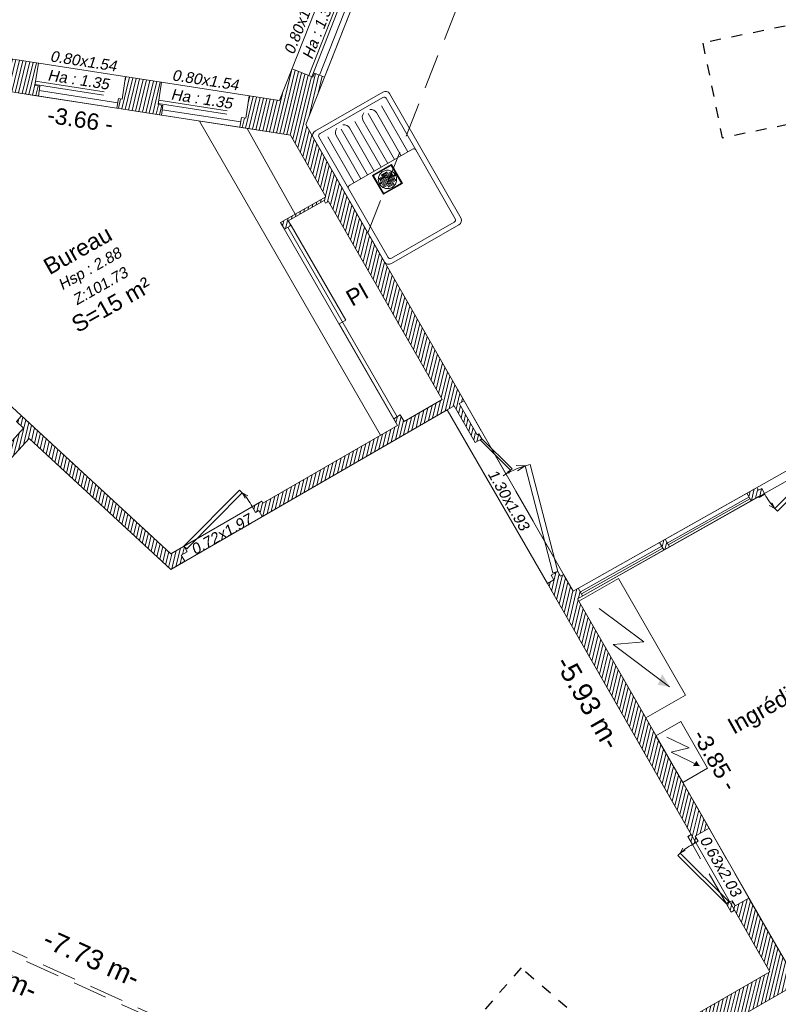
# Model space of a CAD drawing. Header units: metres. Extents: x 1525441.7 to 1525497.6, y 4222356 to 4222411.9.
# Tile 10 of 15: x 1525463.2 to 1525470.2, y 4222384 to 4222393. Entities that reach past the tile are written whole.
import ezdxf
from ezdxf.enums import TextEntityAlignment as Align

# ---------------------------------------------------------------- set-up
doc = ezdxf.new("R2010")
doc.units = ezdxf.units.M
doc.header["$LTSCALE"] = 0.1
doc.header["$PDMODE"] = 3
doc.header["$PDSIZE"] = 0.2
doc.linetypes.add('CACHE', pattern=[9.525, 6.35, -3.175])
doc.linetypes.add('CACHE2', pattern=[4.7625, 3.175, -1.5875])
doc.layers.get('0').update_dxf_attribs({"lineweight": 9})
doc.layers.get('Defpoints').update_dxf_attribs({"lineweight": 9})
doc.layers.add('0_Contours', color=3, linetype='Continuous', lineweight=9, plot=False)
for name, color, linetype, lineweight in [('0_Cotation', 142, 'CACHE2', 9), ('0_cotation surfaces', 152, 'Continuous', 9), ('_Hauteur allège', 153, 'Continuous', 9), ('_Mobilier', 251, 'Continuous', 9), ('Fenêtre', 39, 'Continuous', 9), ('Garde-corps', 37, 'CACHE', 9), ('Mur', 7, 'Continuous', 9), ('Mur-bas', 250, 'Continuous', 9), ('Mur-hachures', 254, 'Continuous', 9), ('Porte', 39, 'Continuous', 9), ('Poutre', 253, 'CACHE2', 9), ('Réseau_Elec_Symbole', 244, 'Continuous', 9), ('Réseau_EU_Symbole', 36, 'Continuous', 9), ('Texte-Altitude', 115, 'Continuous', 9), ('Texte-hauteur', 112, 'CACHE', 9), ('Texte-Pièce', 166, 'Continuous', 9)]:
    doc.layers.add(name, color=color, linetype=linetype, lineweight=lineweight)
doc.layers.add('Réseau_Ventillation_clim_Symbole', color=143, linetype='Continuous')
doc.styles.add('ARIAL', font='arial.ttf')
doc.styles.get("Standard").update_dxf_attribs({"font": 'arial.ttf'})
doc.dimstyles.new('Cotation', dxfattribs={"dimtxt": 0.18, "dimasz": 0.1, "dimexe": 0.18, "dimexo": 0.2, "dimgap": 0.09, "dimtad": 0, "dimzin": 0, "dimdsep": 46, "dimtxsty": 'ARIAL', "dimblk1": 'OBLIQUE', "dimblk2": 'OBLIQUE', "dimsah": 1, "dimcen": 0.09, "dimse1": 1, "dimse2": 1, "dimsd1": 1, "dimsd2": 1, "dimclrd": 252, "dimaunit": 2, "dimadec": 3, "dimazin": 0, "dimtfac": 1, "dimtix": 1, "dimtofl": 0, "dimtmove": 0, "dimatfit": 3, "dimldrblk": 'OBLIQUE', "dimfxl": 1, "dimtolj": 1, "dimtzin": 0, "dimarcsym": 0})
pattern_1 = [(76.5, (0, 0), (-0.03087274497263, 0.00741189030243), [])]

# ---------------------------------------------------------------- blocks, each defined once
blk = doc.blocks.new('*U25')
at = {"layer": 'Porte', "linetype": 'Continuous', "flags": 128}
for points in [[(-0.012, 0.044), (0.894, 0.292)], [(0.894, 0.292), (0.906, 0.248)], [(0.906, 0.248), (0, 0)], [(0.906, 0.248), (0.904, 0.172)], [(0.906, 0.248), (0.947, 0.183)], [(-0.012, 0.044), (0, 0)]]:
    blk.add_lwpolyline(points, dxfattribs=at)
at = {"layer": 'Porte', "linetype": 'Continuous'}
blk.add_arc((0.143, 0.065), 0.785, 358.4506, 13.4596, dxfattribs=at)
blk = doc.blocks.new('*U26')
at = {"layer": 'Porte', "linetype": 'Continuous', "flags": 128}
for points in [[(-0.012, 0.0439), (0.8939, 0.2917)], [(0.8939, 0.2917), (0.9059, 0.2477)], [(0.9059, 0.2477), (0, 0)], [(0.9059, 0.2477), (0.9036, 0.1716)], [(0.9059, 0.2477), (0.9466, 0.1834)], [(-0.012, 0.0439), (0, 0)]]:
    blk.add_lwpolyline(points, dxfattribs=at)
at = {"layer": 'Porte', "linetype": 'Continuous'}
blk.add_arc((0.1429, 0.0651), 0.7846, 358.45065, 13.45962, dxfattribs=at)
blk = doc.blocks.new('*U27')
at = {"layer": 'Porte', "linetype": 'Continuous', "flags": 128}
for points in [[(-0.012, 0.044), (0.894, 0.292)], [(0.906, 0.248), (0, 0)], [(0.894, 0.292), (0.906, 0.248)], [(0.906, 0.248), (0.904, 0.172)], [(0.906, 0.248), (0.947, 0.183)], [(-0.012, 0.044), (0, 0)]]:
    blk.add_lwpolyline(points, dxfattribs=at)
at = {"layer": 'Porte', "linetype": 'Continuous'}
blk.add_arc((0.143, 0.065), 0.785, 358.4506, 13.4596, dxfattribs=at)
blk = doc.blocks.new('*U28')
at = {"layer": 'Porte', "linetype": 'Continuous', "flags": 128}
for points in [[(-0.012, 0.044), (0.894, 0.292)], [(0.906, 0.248), (0, 0)], [(0.894, 0.292), (0.906, 0.248)], [(0.906, 0.248), (0.904, 0.172)], [(0.906, 0.248), (0.947, 0.183)], [(-0.012, 0.044), (0, 0)]]:
    blk.add_lwpolyline(points, dxfattribs=at)
at = {"layer": 'Porte', "linetype": 'Continuous'}
blk.add_arc((0.143, 0.065), 0.785, 358.4506, 13.4596, dxfattribs=at)
blk = doc.blocks.new('*U8')
at = {"layer": 'Porte', "linetype": 'Continuous', "flags": 128}
for points in [[(-0.012, 0.044), (0.894, 0.292)], [(0.906, 0.248), (0, 0)], [(0.894, 0.292), (0.906, 0.248)], [(0.906, 0.248), (0.904, 0.172)], [(0.906, 0.248), (0.947, 0.183)], [(-0.012, 0.044), (0, 0)]]:
    blk.add_lwpolyline(points, dxfattribs=at)
at = {"layer": 'Porte', "linetype": 'Continuous'}
blk.add_arc((0.143, 0.065), 0.785, 358.4506, 13.4596, dxfattribs=at)
blk = doc.blocks.new('*D84')
at = {"layer": 'Defpoints', "color": 0, "transparency": 16777216}
for p in [(1525468.3346, 4222387.6721), (1525470.2509, 4222384.3285), (1525470.2509, 4222384.3285)]:
    blk.add_point(p, dxfattribs=at)
at = {"layer": '0_Cotation', "color": 0, "transparency": 16777216, "insert": (1525469.5976, 4222386.1964), "char_height": 0.15, "attachment_point": 5, "rotation": 299.81864, "style": 'ARIAL'}
blk.add_mtext('\\A1;-3.85 -', dxfattribs=at)
blk = doc.blocks.new('_OBLIQUE')
at = {"color": 0, "linetype": 'ByBlock'}
blk.add_line((-0.5, -0.5), (0.5, 0.5), dxfattribs=at)
blk = doc.blocks.new('*D89')
at = {"layer": 'Defpoints', "color": 0, "transparency": 16777216}
for p in [(1525462.0893, 4222392.4778), (1525465.7064, 4222391.9156), (1525465.7064, 4222391.9156)]:
    blk.add_point(p, dxfattribs=at)
at = {"layer": '0_Cotation', "color": 0, "transparency": 16777216, "insert": (1525463.782, 4222392.058), "char_height": 0.15, "attachment_point": 5, "rotation": 351.16587, "style": 'ARIAL'}
blk.add_mtext('\\A1;-3.66 -', dxfattribs=at)
blk = doc.blocks.new('Floor+Drain+100x100')
at = {"lineweight": 0}
for p, q in [((0, -100), (0, 0)), ((0, 0), (100, 0)), ((100, 0), (100, -100)), ((97, -3), (3, -3)), ((3, -3), (3, -97)), ((8.9, -41.3), (8.2, -45.6)), ((10.1, -37), (8.9, -41.3)), ((11.6, -32.9), (10.1, -37)), ((13.6, -29), (11.6, -32.9)), ((16, -25.3), (13.6, -29)), ((18.8, -21.9), (16, -25.3)), ((17.5, -35.4), (22.6, -35.4)), ((17.5, -35.4), (17.5, -63.4)), ((21.9, -18.8), (18.8, -21.9)), ((25.3, -16), (21.9, -18.8)), ((22.6, -35.4), (22.6, -63.4)), ((29, -13.6), (25.3, -16)), ((27.1, -19.5), (32.2, -19.5)), ((27.1, -19.5), (27.1, -47.5)), ((32.9, -11.6), (29, -13.6)), ((32.2, -19.5), (32.2, -47.5)), ((37, -10.1), (32.9, -11.6)), ((41.3, -8.9), (37, -10.1)), ((37.3, -19.5), (42.4, -19.5)), ((37.3, -19.5), (37.3, -47.5)), ((45.6, -8.2), (41.3, -8.9)), ((42.4, -19.5), (42.4, -47.5)), ((50, -8), (45.6, -8.2)), ((47.8, -13.2), (47.5, -13.8)), ((47.5, -13.8), (47.5, -14.4)), ((47.5, -14.4), (47.5, -15.1)), ((47.5, -15.1), (47.8, -15.7)), ((47.5, -19.5), (52.5, -19.5)), ((47.5, -19.5), (47.5, -47.5)), ((47.7, -13.8), (47.6, -14.4)), ((47.6, -14.4), (47.7, -15.1)), ((48, -13.3), (47.7, -13.8)), ((47.7, -15.1), (48, -15.6)), ((48.2, -12.6), (47.8, -13.2)), ((47.8, -15.7), (48.2, -16.2)), ((48.3, -12.8), (48, -13.3)), ((48, -15.6), (48.3, -16.1)), ((48.7, -12.2), (48.2, -12.6)), ((48.2, -16.2), (48.7, -16.6)), ((48.8, -12.4), (48.3, -12.8)), ((48.3, -16.1), (48.8, -16.5)), ((49.3, -12), (48.7, -12.2)), ((48.7, -14.1), (49.7, -14.1)), ((48.7, -14.8), (48.7, -14.1)), ((49.7, -14.8), (48.7, -14.8)), ((48.7, -16.6), (49.3, -16.9)), ((49.4, -12.2), (48.8, -12.4)), ((48.8, -16.5), (49.4, -16.7)), ((50, -11.9), (49.3, -12)), ((49.3, -16.9), (50, -17)), ((50, -12.1), (49.4, -12.2)), ((49.4, -16.7), (50, -16.8)), ((49.7, -14.1), (49.7, -13.2)), ((49.7, -13.2), (50.3, -13.2)), ((49.7, -15.7), (49.7, -14.8)), ((50.3, -15.7), (49.7, -15.7)), ((54.4, -8.2), (50, -8)), ((50.7, -12), (50, -11.9)), ((50.6, -12.2), (50, -12.1)), ((50, -16.8), (50.6, -16.7)), ((50, -17), (50.7, -16.9)), ((50.3, -13.2), (50.3, -14.1)), ((50.3, -14.1), (51.3, -14.1)), ((50.3, -14.8), (50.3, -15.7)), ((51.3, -14.8), (50.3, -14.8)), ((51.2, -12.4), (50.6, -12.2)), ((50.6, -16.7), (51.2, -16.5)), ((51.3, -12.2), (50.7, -12)), ((50.7, -16.9), (51.3, -16.6)), ((51.7, -12.8), (51.2, -12.4)), ((51.2, -16.5), (51.7, -16.1)), ((51.8, -12.6), (51.3, -12.2)), ((51.3, -14.1), (51.3, -14.8)), ((51.3, -16.6), (51.8, -16.2)), ((52, -13.3), (51.7, -12.8)), ((51.7, -16.1), (52, -15.6)), ((52.2, -13.2), (51.8, -12.6)), ((51.8, -16.2), (52.2, -15.7)), ((52.3, -13.8), (52, -13.3)), ((52, -15.6), (52.3, -15.1)), ((52.5, -13.8), (52.2, -13.2)), ((52.2, -15.7), (52.5, -15.1)), ((52.4, -14.4), (52.3, -13.8)), ((52.3, -15.1), (52.4, -14.4)), ((52.5, -14.4), (52.5, -13.8)), ((52.5, -15.1), (52.5, -14.4)), ((52.5, -19.5), (52.5, -47.5)), ((58.7, -8.9), (54.4, -8.2)), ((57.6, -19.5), (62.7, -19.5)), ((57.6, -19.5), (57.6, -47.5)), ((63, -10.1), (58.7, -8.9)), ((62.7, -19.5), (62.7, -47.5)), ((67.1, -11.6), (63, -10.1)), ((71, -13.6), (67.1, -11.6)), ((67.8, -19.5), (72.9, -19.5)), ((67.8, -19.5), (67.8, -47.5)), ((74.7, -16), (71, -13.6)), ((72.9, -19.5), (72.9, -47.5)), ((78.1, -18.8), (74.7, -16)), ((81.2, -21.9), (78.1, -18.8)), ((78.5, -35.4), (83.6, -35.4)), ((78.5, -35.4), (78.5, -63.4)), ((84, -25.3), (81.2, -21.9)), ((83.6, -35.4), (83.6, -63.4)), ((86.4, -29), (84, -25.3)), ((88.4, -32.9), (86.4, -29)), ((89.9, -37), (88.4, -32.9)), ((91.1, -41.3), (89.9, -37)), ((91.8, -45.6), (91.1, -41.3)), ((97, -97), (97, -3)), ((8.2, -45.6), (8, -50)), ((8, -50), (8.2, -54.4)), ((8.2, -54.4), (8.9, -58.7)), ((8.9, -58.7), (10.1, -63)), ((10.1, -63), (11.6, -67.1)), ((11.6, -67.1), (13.6, -71)), ((13.6, -71), (16, -74.7)), ((16, -74.7), (18.8, -78.1)), ((17.5, -63.4), (22.6, -63.4)), ((18.8, -78.1), (21.9, -81.2)), ((21.9, -81.2), (25.3, -84)), ((25.3, -84), (29, -86.4)), ((27.1, -47.5), (32.2, -47.5)), ((27.1, -52.5), (32.2, -52.5)), ((27.1, -52.5), (27.1, -80.5)), ((27.1, -80.5), (32.2, -80.5)), ((29, -86.4), (32.9, -88.4)), ((32.2, -52.5), (32.2, -80.5)), ((32.9, -88.4), (37, -89.9)), ((37, -89.9), (41.3, -91.1)), ((37.3, -47.5), (42.4, -47.5)), ((37.3, -52.5), (42.4, -52.5)), ((37.3, -52.5), (37.3, -80.5)), ((37.3, -80.5), (42.4, -80.5)), ((42.4, -52.5), (42.4, -80.5)), ((47.5, -47.5), (52.5, -47.5)), ((47.5, -52.5), (52.5, -52.5)), ((47.5, -52.5), (47.5, -80.5)), ((47.5, -80.5), (52.5, -80.5)), ((47.8, -84.3), (47.5, -84.9)), ((47.5, -84.9), (47.5, -85.6)), ((47.5, -85.6), (47.5, -86.2)), ((47.5, -86.2), (47.8, -86.8)), ((47.7, -84.9), (47.6, -85.6)), ((47.7, -84.9), (47.6, -85.6)), ((47.6, -85.6), (47.7, -86.2)), ((47.6, -85.6), (47.7, -86.2)), ((48, -84.4), (47.7, -84.9)), ((47.9, -84.4), (47.7, -84.9)), ((47.7, -86.2), (47.9, -86.8)), ((47.7, -86.2), (48, -86.7)), ((48.2, -83.8), (47.8, -84.3)), ((47.8, -86.8), (48.2, -87.4)), ((48.3, -83.9), (47.9, -84.4)), ((47.9, -86.8), (48.3, -87.3)), ((48.3, -83.9), (48, -84.4)), ((48, -86.7), (48.3, -87.2)), ((48.7, -83.4), (48.2, -83.8)), ((48.2, -87.4), (48.7, -87.8)), ((48.8, -83.5), (48.3, -83.9)), ((48.8, -83.5), (48.3, -83.9)), ((48.3, -87.2), (48.8, -87.6)), ((48.3, -87.3), (48.8, -87.6)), ((49.3, -83.1), (48.7, -83.4)), ((48.7, -85.9), (48.7, -85.2)), ((48.7, -85.2), (49.7, -85.2)), ((49.7, -85.9), (48.7, -85.9)), ((48.7, -87.8), (49.3, -88)), ((49.4, -83.2), (48.8, -83.5)), ((49.4, -83.3), (48.8, -83.5)), ((48.8, -87.6), (49.4, -87.9)), ((48.8, -87.6), (49.4, -87.8)), ((50, -83), (49.3, -83.1)), ((49.3, -88), (50, -88.1)), ((50, -83.2), (49.4, -83.2)), ((50, -83.2), (49.4, -83.3)), ((49.4, -87.8), (50, -87.9)), ((49.4, -87.9), (50, -88)), ((49.7, -85.2), (49.7, -84.3)), ((49.7, -84.3), (50.3, -84.3)), ((49.7, -86.8), (49.7, -85.9)), ((49.7, -86.8), (50.3, -86.8)), ((50.7, -83.1), (50, -83)), ((50.6, -83.2), (50, -83.2)), ((50.6, -83.3), (50, -83.2)), ((50, -87.9), (50.6, -87.8)), ((50, -88), (50.6, -87.9)), ((50, -88.1), (50.7, -88)), ((50.3, -85.2), (50.3, -84.3)), ((50.3, -85.2), (51.3, -85.2)), ((51.3, -85.9), (50.3, -85.9)), ((50.3, -86.8), (50.3, -85.9)), ((51.2, -83.5), (50.6, -83.2)), ((51.2, -83.5), (50.6, -83.3)), ((50.6, -87.8), (51.2, -87.6)), ((50.6, -87.9), (51.2, -87.6)), ((51.3, -83.4), (50.7, -83.1)), ((50.7, -88), (51.3, -87.8)), ((51.7, -83.9), (51.2, -83.5)), ((51.7, -83.9), (51.2, -83.5)), ((51.2, -87.6), (51.7, -87.2)), ((51.2, -87.6), (51.7, -87.3)), ((51.8, -83.8), (51.3, -83.4)), ((51.3, -85.2), (51.3, -85.9)), ((51.3, -87.8), (51.8, -87.4)), ((52, -84.4), (51.7, -83.9)), ((52.1, -84.4), (51.7, -83.9)), ((51.7, -87.2), (52, -86.7)), ((51.7, -87.3), (52.1, -86.8)), ((52.2, -84.3), (51.8, -83.8)), ((51.8, -87.4), (52.2, -86.8)), ((52.3, -84.9), (52, -84.4)), ((52, -86.7), (52.3, -86.2)), ((52.3, -84.9), (52.1, -84.4)), ((52.1, -86.8), (52.3, -86.2)), ((52.5, -84.9), (52.2, -84.3)), ((52.2, -86.8), (52.5, -86.2)), ((52.4, -85.6), (52.3, -84.9)), ((52.4, -85.6), (52.3, -84.9)), ((52.3, -86.2), (52.4, -85.6)), ((52.3, -86.2), (52.4, -85.6)), ((52.5, -52.5), (52.5, -80.5)), ((52.5, -85.6), (52.5, -84.9)), ((52.5, -86.2), (52.5, -85.6)), ((57.6, -47.5), (62.7, -47.5)), ((57.6, -52.5), (62.7, -52.5)), ((57.6, -52.5), (57.6, -80.5)), ((57.6, -80.5), (62.7, -80.5)), ((58.7, -91.1), (63, -89.9)), ((62.7, -52.5), (62.7, -80.5)), ((63, -89.9), (67.1, -88.4)), ((67.1, -88.4), (71, -86.4)), ((67.8, -47.5), (72.9, -47.5)), ((67.8, -52.5), (72.9, -52.5)), ((67.8, -52.5), (67.8, -80.5)), ((67.8, -80.5), (72.9, -80.5)), ((71, -86.4), (74.7, -84)), ((72.9, -52.5), (72.9, -80.5)), ((74.7, -84), (78.1, -81.2)), ((78.1, -81.2), (81.2, -78.1)), ((78.5, -63.4), (83.6, -63.4)), ((81.2, -78.1), (84, -74.7)), ((84, -74.7), (86.4, -71)), ((86.4, -71), (88.4, -67.1)), ((88.4, -67.1), (89.9, -63)), ((89.9, -63), (91.1, -58.7)), ((91.1, -58.7), (91.8, -54.4)), ((92, -50), (91.8, -45.6)), ((91.8, -54.4), (92, -50)), ((100, -100), (0, -100)), ((3, -97), (97, -97)), ((41.3, -91.1), (45.6, -91.8)), ((45.6, -91.8), (50, -92)), ((50, -92), (54.4, -91.8)), ((54.4, -91.8), (58.7, -91.1))]:
    blk.add_line(p, q, dxfattribs=at)
blk = doc.blocks.new('E020')
at = {"color": 0, "linetype": 'Continuous'}
for p, q in [((0, 0.1193), (0, 0)), ((0.2625, 0.1193), (0, 0.1193)), ((0.2625, 0), (0.2625, 0.1193)), ((0, 0), (0.2625, 0))]:
    blk.add_line(p, q, dxfattribs=at)
blk.add_lwpolyline([(0.0319, 0.0365), (0.1318, 0.0946), (0.1066, 0.0214), (0.2326, 0.0947)], dxfattribs=at)
blk.add_solid([(0.2042, 0.0942), (0.2326, 0.0947), (0.2181, 0.0703)], dxfattribs=at)
blk = doc.blocks.new('cui-evier simple 2')
at = {"linetype": 'Continuous'}
for p, q in [((0.97, 0), (0.03, 0)), ((0, -0.03), (0, -0.47)), ((0.03, -0.045), (0.03, -0.455)), ((0.565, -0.03), (0.045, -0.03)), ((0.955, -0.03), (0.565, -0.03)), ((0.58, -0.455), (0.58, -0.045)), ((0.97, -0.455), (0.97, -0.045)), ((1, -0.47), (1, -0.03)), ((0.9262, -0.074), (0.58, -0.074)), ((0.9058, -0.118), (0.58, -0.118)), ((0.9262, -0.162), (0.58, -0.162)), ((0.9058, -0.206), (0.58, -0.206)), ((0.9262, -0.25), (0.58, -0.25)), ((0.9058, -0.294), (0.58, -0.294)), ((0.9262, -0.338), (0.58, -0.338)), ((0.9058, -0.382), (0.58, -0.382)), ((0.9262, -0.426), (0.58, -0.426)), ((0.03, -0.5), (0.97, -0.5)), ((0.045, -0.47), (0.565, -0.47)), ((0.565, -0.47), (0.955, -0.47))]:
    blk.add_line(p, q, dxfattribs=at)
for centre, radius, start, end in [((0.03, -0.03), 0.03, 90, 180), ((0.97, -0.03), 0.03, 0, 90), ((0.045, -0.045), 0.015, 90, 180), ((0.565, -0.045), 0.015, 0, 90), ((0.955, -0.045), 0.015, 0, 90), ((0.9058, -0.162), 0.044, 27.0357, 90), ((0.9058, -0.162), 0.044, 270, 332.9643), ((0.9058, -0.338), 0.044, 27.0357, 90), ((0.9058, -0.338), 0.044, 270, 332.9643), ((0.03, -0.47), 0.03, 180, 270), ((0.045, -0.455), 0.015, 180, 270), ((0.565, -0.455), 0.015, 270, 0), ((0.955, -0.455), 0.015, 270, 0), ((0.97, -0.47), 0.03, 270, 0)]:
    blk.add_arc(centre, radius, start, end, dxfattribs=at)
blk = doc.blocks.new('*D104')
at = {"layer": 'Defpoints', "color": 0, "transparency": 16777216}
for p in [(1525467.1414, 4222389.4011), (1525470.0971, 4222384.2548), (1525469.9125, 4222384.1488)]:
    blk.add_point(p, dxfattribs=at)
at = {"layer": '0_Cotation', "color": 0, "transparency": 16777216, "insert": (1525468.4347, 4222386.7219), "char_height": 0.18, "attachment_point": 5, "rotation": 299.87029, "style": 'ARIAL'}
blk.add_mtext('\\A1;-5.93 m-', dxfattribs=at)
blk = doc.blocks.new('*D105')
at = {"layer": 'Defpoints', "color": 0, "transparency": 16777216}
for p in [(1525460.1416, 4222385.7063), (1525465.885, 4222383.1197), (1525465.8199, 4222382.975)]:
    blk.add_point(p, dxfattribs=at)
at = {"layer": '0_Cotation', "color": 0, "transparency": 16777216, "insert": (1525462.9482, 4222384.2683), "char_height": 0.18, "attachment_point": 5, "rotation": 335.75523, "style": 'ARIAL'}
blk.add_mtext('\\A1;-6.30 m-', dxfattribs=at)
blk = doc.blocks.new('*D106')
at = {"layer": 'Defpoints', "color": 0, "transparency": 16777216}
for p in [(1525460.3091, 4222385.8562), (1525467.4122, 4222382.7932), (1525467.3613, 4222382.6802)]:
    blk.add_point(p, dxfattribs=at)
at = {"layer": '0_Cotation', "color": 0, "transparency": 16777216, "insert": (1525463.8861, 4222384.3812), "char_height": 0.18, "attachment_point": 5, "rotation": 335.75523, "style": 'ARIAL'}
blk.add_mtext('\\A1;-7.73 m-', dxfattribs=at)

msp = doc.modelspace()

# ---------------------------------------------------------------- hatches: boundary and pattern name
at = {"layer": 'Mur-hachures'}
h = msp.add_hatch(dxfattribs=at)
h.set_pattern_fill('ANSI31', color=256, scale=0.01, angle=31.5)
h.set_pattern_definition(pattern_1)
h.paths.add_polyline_path([(1525463.3981, 4222392.575), (1525463.0803, 4222392.6244), (1525463.0485, 4222392.4198), (1525463.014, 4222392.4251), (1525463.0001, 4222392.3362), (1525463.3987, 4222392.2742), (1525463.4125, 4222392.3632), (1525463.3663, 4222392.3704)])
h = msp.add_hatch(dxfattribs=at)
h.set_pattern_fill('ANSI31', color=256, scale=0.01, angle=31.5)
h.set_pattern_definition(pattern_1)
h.paths.add_polyline_path([(1525466.0181, 4222392.4474), (1525465.9251, 4222392.4842), (1525465.9103, 4222392.4469), (1525465.7211, 4222392.5216), (1525465.6067, 4222392.2318), (1525465.328, 4222392.2751), (1525465.2962, 4222392.0704), (1525465.2573, 4222392.0765), (1525465.2435, 4222391.9875), (1525465.7064, 4222391.9156), (1525466.0302, 4222391.3506), (1525465.6155, 4222391.1156), (1525465.6505, 4222391.0549), (1525465.7114, 4222391.0894), (1525465.6864, 4222391.1328), (1525466.014, 4222391.3184), (1525466.0277, 4222391.2946), (1525466.0537, 4222391.3095), (1525467.0942, 4222389.4942), (1525466.7473, 4222389.2941), (1525466.7124, 4222389.3547), (1525466.6517, 4222389.3197), (1525466.6867, 4222389.2591), (1525465.4528, 4222388.5471), (1525465.4428, 4222388.5644), (1525465.3564, 4222388.5146), (1525465.3864, 4222388.4626), (1525465.416, 4222388.4797), (1525465.4481, 4222388.424), (1525467.2053, 4222389.438), (1525467.3984, 4222389.1011), (1525467.4591, 4222389.1359), (1525467.4323, 4222389.1826), (1525467.415, 4222389.1726), (1525467.2516, 4222389.4578), (1525467.2964, 4222389.4835), (1525465.8466, 4222392.0132)])
h = msp.add_hatch(dxfattribs=at)
h.set_pattern_fill('ANSI31', color=256, scale=0.01, angle=31.5)
h.set_pattern_definition(pattern_1)
h.paths.add_polyline_path([(1525464.197, 4222392.4509), (1525464.1652, 4222392.2462), (1525464.1303, 4222392.2516), (1525464.1165, 4222392.1627), (1525464.524, 4222392.0993), (1525464.5378, 4222392.1883), (1525464.4933, 4222392.1952), (1525464.5251, 4222392.3999)])
h = msp.add_hatch(dxfattribs=at)
h.set_pattern_fill('ANSI31', color=256, scale=0.01, angle=31.5)
h.set_pattern_definition(pattern_1)
h.paths.add_polyline_path([(1525463.2435, 4222389.3453), (1525463.196, 4222389.2939), (1525463.2628, 4222389.2322), (1525462.9736, 4222388.9162), (1525461.9859, 4222389.8233), (1525462.3173, 4222390.1998), (1525462.2658, 4222390.2473), (1525461.9343, 4222389.8706), (1525460.7876, 4222390.9236), (1525460.7981, 4222390.9351), (1525460.6397, 4222391.0805), (1525460.5651, 4222390.998), (1525460.7229, 4222390.8531), (1525460.7335, 4222390.8647), (1525462.9196, 4222388.8572), (1525461.0486, 4222386.8124), (1525461.1052, 4222386.7606), (1525461.0719, 4222386.7241), (1525461.1161, 4222386.6836), (1525461.1641, 4222386.736), (1525461.1369, 4222386.7609), (1525463.3119, 4222389.1377), (1525464.6097, 4222387.9403), (1525464.7378, 4222388.0142), (1525464.7057, 4222388.0698), (1525464.7614, 4222388.1019), (1525464.7314, 4222388.1539), (1525464.6105, 4222388.0841)])
h = msp.add_hatch(dxfattribs=at)
h.set_pattern_fill('ANSI31', color=256, scale=0.01, angle=31.5)
h.set_pattern_definition([(76.5, (100, 0), (-0.03087274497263, 0.00741189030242), [])])
h.paths.add_polyline_path([(1525473.3441, 4222387.2275), (1525476.0238, 4222386.0251), (1525477.2182, 4222385.4891), (1525478.2741, 4222383.6359), (1525476.8831, 4222382.8134), (1525476.6336, 4222383.2632), (1525475.2494, 4222382.477), (1525475.284, 4222382.4162), (1525476.6067, 4222383.1674), (1525476.8568, 4222382.7166), (1525478.4126, 4222383.6364), (1525478.4717, 4222383.5328), (1525478.5325, 4222383.5674), (1525478.4866, 4222383.648), (1525478.4692, 4222383.6381), (1525478.447, 4222383.6772), (1525478.4361, 4222383.671), (1525477.3908, 4222385.5057), (1525477.736, 4222385.8887), (1525477.58, 4222386.0293), (1525477.2404, 4222385.6524), (1525473.3582, 4222387.3945), (1525473.4132, 4222387.9042), (1525473.2042, 4222387.9267), (1525470.7864, 4222389.1451), (1525470.6838, 4222389.0873), (1525470.6985, 4222389.0611), (1525470.6556, 4222389.037), (1525470.685, 4222388.9847), (1525470.7634, 4222389.0288), (1525470.7585, 4222389.0376), (1525470.7885, 4222389.0545), (1525473.203, 4222387.8377), (1525472.9947, 4222385.9077), (1525470.2509, 4222384.3285), (1525469.9054, 4222384.9314), (1525469.7786, 4222384.8587), (1525469.7509, 4222384.907), (1525469.6988, 4222384.8772), (1525469.7413, 4222384.803), (1525469.7726, 4222384.821), (1525470.0971, 4222384.2548), (1525467.3613, 4222382.6802), (1525465.5147, 4222383.5118), (1525465.4303, 4222383.3245), (1525465.885, 4222383.1197), (1525465.4573, 4222378.8871), (1525464.9475, 4222378.7806), (1525464.992, 4222378.5675), (1525465.4958, 4222378.6727), (1525466.5363, 4222376.8344), (1525466.5189, 4222376.8245), (1525466.5607, 4222376.7507), (1525466.6129, 4222376.7802), (1525466.5835, 4222376.8322), (1525466.6955, 4222376.8957), (1525466.6042, 4222377.057), (1525467.4255, 4222377.528), (1525467.3907, 4222377.5887), (1525466.5698, 4222377.1179), (1525465.9963, 4222378.1309), (1525466.2898, 4222378.297), (1525466.0211, 4222378.7717), (1525465.7277, 4222378.6056), (1525465.6188, 4222378.7979), (1525465.7352, 4222379.9488), (1525467.4663, 4222380.9362), (1525467.4564, 4222380.9535), (1525467.4817, 4222380.968), (1525467.4669, 4222380.994), (1525467.4351, 4222380.9759), (1525467.4278, 4222380.9887), (1525467.3947, 4222380.9698), (1525467.4168, 4222380.9309), (1525465.7376, 4222379.9732), (1525466.0482, 4222383.0462), (1525467.3875, 4222382.4431), (1525468.582, 4222383.1306), (1525469.2311, 4222382.0002), (1525469.145, 4222381.9511), (1525469.1598, 4222381.9251), (1525468.3216, 4222381.447), (1525468.3067, 4222381.473), (1525468.2748, 4222381.4548), (1525468.2995, 4222381.4114), (1525469.2559, 4222381.9568), (1525470.6806, 4222379.4756), (1525468.1138, 4222378.0034), (1525468.1486, 4222377.9427), (1525470.7154, 4222379.4148), (1525470.8192, 4222379.234), (1525470.9977, 4222379.3365), (1525468.7604, 4222383.2333), (1525471.0929, 4222384.5757), (1525472.2342, 4222382.6017), (1525472.2676, 4222382.6217), (1525472.242, 4222382.6646), (1525472.2778, 4222382.6861), (1525471.1622, 4222384.6156), (1525471.8068, 4222384.9866), (1525472.9015, 4222383.0708), (1525472.8745, 4222383.0547), (1525472.9053, 4222383.0032), (1525472.9313, 4222383.0187), (1525473.7843, 4222381.5259), (1525473.8325, 4222381.5533), (1525473.816, 4222381.5823), (1525474.5561, 4222382.0027), (1525474.5215, 4222382.0636), (1525473.9063, 4222381.7141), (1525472.5563, 4222384.0561), (1525471.9707, 4222385.0809), (1525473.188, 4222385.7816)])
h = msp.add_hatch(dxfattribs=at)
h.set_pattern_fill('ANSI31', color=256, scale=0.01, angle=31.5)
h.set_pattern_definition(pattern_1)
h.paths.add_polyline_path([(1525470.0217, 4222388.6799), (1525469.994, 4222388.6643), (1525469.9792, 4222388.6904), (1525469.8846, 4222388.6371), (1525469.9239, 4222388.5674), (1525469.9927, 4222388.6062), (1525469.9976, 4222388.5974), (1525470.0511, 4222388.6276)])
h = msp.add_hatch(dxfattribs=at)
h.set_pattern_fill('ANSI31', color=256, scale=0.01, angle=31.5)
h.set_pattern_definition(pattern_1)
h.paths.add_polyline_path([(1525469.137, 4222388.216), (1525469.087, 4222388.1878), (1525469.1262, 4222388.1181), (1525469.1763, 4222388.1463)])
h = msp.add_hatch(dxfattribs=at)
h.set_pattern_fill('ANSI31', color=256, scale=0.01, angle=31.5)
h.set_pattern_definition(pattern_1)
h.paths.add_polyline_path([(1525468.3426, 4222387.7684), (1525468.2948, 4222387.7415), (1525468.207, 4222387.8947), (1525468.1795, 4222387.8789), (1525468.1554, 4222387.921), (1525468.0947, 4222387.8862), (1525468.1188, 4222387.8441), (1525468.0594, 4222387.81), (1525469.3766, 4222385.5119), (1525469.3453, 4222385.4939), (1525469.3867, 4222385.4217), (1525469.4388, 4222385.4515), (1525469.4125, 4222385.4974), (1525469.5393, 4222385.5701), (1525468.3346, 4222387.6721), (1525468.3818, 4222387.6987)])

# ---------------------------------------------------------------- linework, layer by layer
at = {"layer": '0_Contours', "flags": 128}
for points in [[(1525483.4706, 4222382.7748), (1525481.8103, 4222382.4204), (1525479.5767, 4222381.9437), (1525479.3144, 4222382.449), (1525479.205, 4222382.3872), (1525478.4866, 4222383.648), (1525478.4692, 4222383.6381), (1525478.447, 4222383.6772), (1525478.4361, 4222383.671), (1525477.3908, 4222385.5057), (1525477.736, 4222385.8887), (1525477.58, 4222386.0293), (1525477.2404, 4222385.6524), (1525473.3582, 4222387.3945), (1525473.4132, 4222387.9042), (1525473.2042, 4222387.9267), (1525470.7864, 4222389.1451), (1525468.2948, 4222387.7415), (1525465.8466, 4222392.0132), (1525467.1977, 4222395.4343)], [(1525460.3091, 4222385.8562), (1525463.3119, 4222389.1377), (1525464.6097, 4222387.9403), (1525467.1414, 4222389.4011), (1525468.0594, 4222387.81), (1525470.0971, 4222384.2548), (1525467.3613, 4222382.6802), (1525465.5147, 4222383.5118), (1525465.4303, 4222383.3245), (1525465.4303, 4222383.3245), (1525465.885, 4222383.1197), (1525465.4573, 4222378.8871), (1525464.9475, 4222378.7806), (1525464.992, 4222378.5675), (1525465.4958, 4222378.6727), (1525466.5363, 4222376.8344), (1525466.5189, 4222376.8245), (1525467.2631, 4222375.5097), (1525467.1736, 4222375.4582), (1525467.444, 4222374.9804), (1525463.2266, 4222370.3128), (1525459.7137, 4222370.5141)]]:
    msp.add_lwpolyline(points, dxfattribs=at)
for points in [[(1525460.7415, 4222390.987), (1525460.7981, 4222390.9351), (1525460.7876, 4222390.9236), (1525461.9343, 4222389.8706), (1525462.2658, 4222390.2473), (1525464.6105, 4222388.0841), (1525465.4428, 4222388.5644), (1525465.4528, 4222388.5471), (1525466.6867, 4222389.2591), (1525465.6155, 4222391.1156), (1525466.0302, 4222391.3506), (1525465.7064, 4222391.9156), (1525462.0893, 4222392.4778)], [(1525470.2509, 4222384.3285), (1525472.9947, 4222385.9077), (1525473.203, 4222387.8377), (1525470.7885, 4222389.0545), (1525468.3346, 4222387.6721)]]:
    msp.add_lwpolyline(points, close=True, dxfattribs=at)
at = {"layer": 'Fenêtre', "flags": 128}
for points in [[(1525465.9716, 4222392.4658), (1525466.24, 4222393.1454)], [(1525466.0181, 4222392.4474), (1525466.2865, 4222393.127)], [(1525463.4064, 4222392.3236), (1525464.1241, 4222392.2121)], [(1525463.3987, 4222392.2742), (1525464.1165, 4222392.1627)], [(1525464.5317, 4222392.1488), (1525465.2512, 4222392.0369)], [(1525464.524, 4222392.0993), (1525465.2435, 4222391.9875)], [(1525469.1567, 4222388.1811), (1525469.9043, 4222388.6023)], [(1525469.1665, 4222388.1637), (1525469.9141, 4222388.5848)], [(1525468.3622, 4222387.7336), (1525469.1066, 4222388.1529)], [(1525468.372, 4222387.7161), (1525469.1164, 4222388.1355)]]:
    msp.add_lwpolyline(points, dxfattribs=at)
at = {"layer": 'Garde-corps', "flags": 128}
for points in [[(1525465.8731, 4222392.4616), (1525466.171, 4222393.2157)], [(1525465.901, 4222392.4505), (1525466.1989, 4222393.2047)], [(1525463.3724, 4222392.4099), (1525464.1713, 4222392.2857)], [(1525463.3678, 4222392.3802), (1525464.1667, 4222392.2561)], [(1525464.4994, 4222392.2347), (1525465.3023, 4222392.1099)], [(1525464.4948, 4222392.2051), (1525465.2977, 4222392.0803)]]:
    msp.add_lwpolyline(points, dxfattribs=at)
at = {"layer": 'Mur', "flags": 128}
for points in [[(1525465.6067, 4222392.2318), (1525466.9703, 4222395.6846)], [(1525461.9623, 4222392.7982), (1525465.6067, 4222392.2318)], [(1525463.3981, 4222392.575), (1525463.3663, 4222392.3704), (1525463.4125, 4222392.3632), (1525463.3987, 4222392.2742)], [(1525465.7211, 4222392.5216), (1525465.9103, 4222392.4469)], [(1525464.197, 4222392.4509), (1525464.1652, 4222392.2462), (1525464.1303, 4222392.2516), (1525464.1165, 4222392.1627)], [(1525464.5251, 4222392.3999), (1525464.4933, 4222392.1952), (1525464.5378, 4222392.1883), (1525464.524, 4222392.0993)], [(1525465.8466, 4222392.0132), (1525466.0181, 4222392.4474)], [(1525465.9103, 4222392.4469), (1525465.9251, 4222392.4842)], [(1525465.9251, 4222392.4842), (1525466.0181, 4222392.4474)], [(1525463.0001, 4222392.3362), (1525463.3987, 4222392.2742)], [(1525465.328, 4222392.2751), (1525465.2962, 4222392.0704), (1525465.2573, 4222392.0765), (1525465.2435, 4222391.9875)], [(1525464.1165, 4222392.1627), (1525464.524, 4222392.0993)], [(1525465.2435, 4222391.9875), (1525465.7064, 4222391.9156)], [(1525465.8466, 4222392.0132), (1525467.2964, 4222389.4835)], [(1525465.7064, 4222391.9156), (1525466.0302, 4222391.3506)], [(1525466.0537, 4222391.3095), (1525466.0277, 4222391.2946), (1525466.014, 4222391.3184), (1525465.6864, 4222391.1328), (1525465.7114, 4222391.0894), (1525465.6505, 4222391.0549), (1525465.6155, 4222391.1156), (1525466.0302, 4222391.3506)], [(1525466.0537, 4222391.3095), (1525467.0942, 4222389.4942)], [(1525467.2053, 4222389.438), (1525465.4481, 4222388.424)], [(1525467.0942, 4222389.4942), (1525466.7473, 4222389.2941)], [(1525467.2053, 4222389.438), (1525467.3984, 4222389.1011)], [(1525467.2964, 4222389.4835), (1525467.2516, 4222389.4578)], [(1525467.2516, 4222389.4578), (1525467.415, 4222389.1726)], [(1525464.6105, 4222388.0841), (1525463.2435, 4222389.3453), (1525463.196, 4222389.2939), (1525463.2628, 4222389.2322)], [(1525466.6867, 4222389.2591), (1525466.6517, 4222389.3197), (1525466.7124, 4222389.3547), (1525466.7473, 4222389.2941)], [(1525466.6867, 4222389.2591), (1525465.4528, 4222388.5471)], [(1525463.2628, 4222389.2322), (1525462.9736, 4222388.9162)], [(1525467.4323, 4222389.1826), (1525467.415, 4222389.1726)], [(1525467.4323, 4222389.1826), (1525467.4591, 4222389.1359)], [(1525463.3119, 4222389.1377), (1525461.1369, 4222386.7609)], [(1525463.3119, 4222389.1377), (1525464.6097, 4222387.9403)], [(1525467.4591, 4222389.1359), (1525467.3984, 4222389.1011)], [(1525468.2948, 4222387.7415), (1525469.9792, 4222388.6904)], [(1525469.9239, 4222388.5674), (1525469.8846, 4222388.6371)], [(1525469.9792, 4222388.6904), (1525469.994, 4222388.6643)], [(1525469.994, 4222388.6643), (1525470.0217, 4222388.6799)], [(1525469.9976, 4222388.5974), (1525470.0511, 4222388.6276)], [(1525470.0511, 4222388.6276), (1525470.0217, 4222388.6799)], [(1525465.4428, 4222388.5644), (1525465.3564, 4222388.5146)], [(1525465.4428, 4222388.5644), (1525465.4528, 4222388.5471)], [(1525468.3346, 4222387.6721), (1525469.9927, 4222388.6062)], [(1525469.9927, 4222388.6062), (1525469.9976, 4222388.5974)], [(1525465.3564, 4222388.5146), (1525465.3864, 4222388.4626)], [(1525465.416, 4222388.4797), (1525465.3864, 4222388.4626)], [(1525465.416, 4222388.4797), (1525465.4481, 4222388.424)], [(1525469.1262, 4222388.1181), (1525469.087, 4222388.1878)], [(1525469.137, 4222388.216), (1525469.1763, 4222388.1463)], [(1525464.7314, 4222388.1539), (1525464.6105, 4222388.0841)], [(1525464.7614, 4222388.1019), (1525464.7057, 4222388.0698)], [(1525464.7314, 4222388.1539), (1525464.7614, 4222388.1019)], [(1525464.7378, 4222388.0142), (1525464.6097, 4222387.9403)], [(1525464.7057, 4222388.0698), (1525464.7378, 4222388.0142)], [(1525468.0947, 4222387.8862), (1525468.1554, 4222387.921)], [(1525468.1554, 4222387.921), (1525468.1795, 4222387.8789)], [(1525468.207, 4222387.8947), (1525468.1795, 4222387.8789)], [(1525468.207, 4222387.8947), (1525468.2948, 4222387.7415)], [(1525468.1188, 4222387.8441), (1525468.0594, 4222387.81)], [(1525468.0594, 4222387.81), (1525469.3766, 4222385.5119)], [(1525468.0947, 4222387.8862), (1525468.1188, 4222387.8441)], [(1525468.3426, 4222387.7684), (1525468.3818, 4222387.6987)], [(1525468.3346, 4222387.6721), (1525469.5393, 4222385.5701)], [(1525469.5393, 4222385.5701), (1525469.4125, 4222385.4974)], [(1525469.3453, 4222385.4939), (1525469.3766, 4222385.5119)], [(1525469.4125, 4222385.4974), (1525469.4388, 4222385.4515), (1525469.3867, 4222385.4217), (1525469.3453, 4222385.4939)], [(1525469.9054, 4222384.9314), (1525469.7786, 4222384.8587)], [(1525469.9054, 4222384.9314), (1525470.2509, 4222384.3285)], [(1525469.7726, 4222384.821), (1525469.7413, 4222384.803), (1525469.6988, 4222384.8772), (1525469.7509, 4222384.907), (1525469.7786, 4222384.8587)], [(1525469.7726, 4222384.821), (1525470.0971, 4222384.2548)], [(1525471.0929, 4222384.5757), (1525468.7604, 4222383.2333)], [(1525470.0971, 4222384.2548), (1525467.3613, 4222382.6802), (1525465.5147, 4222383.5118), (1525465.4303, 4222383.3245), (1525465.885, 4222383.1197)]]:
    msp.add_lwpolyline(points, dxfattribs=at)
at = {"layer": 'Mur-bas', "flags": 128}
for points in [[(1525464.8723, 4222392.0452), (1525466.5316, 4222389.1696)], [(1525465.3102, 4222391.9772), (1525465.7491, 4222391.1913)]]:
    msp.add_lwpolyline(points, dxfattribs=at)
at = {"layer": 'Porte', "flags": 128}
for points in [[(1525466.682, 4222389.3372), (1525465.6811, 4222391.072)], [(1525466.2119, 4222390.2221), (1525465.7114, 4222391.0894)], [(1525466.2119, 4222390.2221), (1525466.1512, 4222390.1871)], [(1525466.6517, 4222389.3197), (1525466.1512, 4222390.1871)]]:
    msp.add_lwpolyline(points, dxfattribs=at)
msp.add_lwpolyline([(1525466.1763, 4222390.0737, 0, 0.06, 0), (1525466.1555, 4222390.1098, 0, 0, 0), (1525466.0864, 4222390.2294, 0.06, 0, 0), (1525466.0656, 4222390.2655, 0, 0, 0)], format="xyseb", dxfattribs=at)
at = {"layer": 'Poutre', "flags": 128}
for points in [[(1525466.4148, 4222391.0217), (1525467.85, 4222394.6497), (1525470.9774, 4222395.2875), (1525473.7154, 4222392.5369), (1525473.9311, 4222392.58), (1525477.1941, 4222394.6214), (1525480.0904, 4222393.3121), (1525480.704, 4222389.4958), (1525480.7544, 4222389.4503)], [(1525467.2964, 4222389.4835), (1525468.207, 4222387.8947)], [(1525468.0594, 4222387.81), (1525467.1414, 4222389.4011)], [(1525464.8812, 4222383.6307), (1525460.6015, 4222385.5663)], [(1525465.4659, 4222383.4034), (1525460.6154, 4222385.5972)], [(1525469.5393, 4222385.5701), (1525469.9054, 4222384.9314)], [(1525469.6988, 4222384.8772), (1525469.3867, 4222385.4217)]]:
    msp.add_lwpolyline(points, dxfattribs=at)
at = {"layer": 'Réseau_Ventillation_clim_Symbole', "linetype": 'CACHE2', "ltscale": 0.3, "flags": 128}
for points in [[(1525469.4822, 4222392.7594), (1525469.6598, 4222391.8928), (1525470.5417, 4222392.0736), (1525470.364, 4222392.9402)], [(1525467.818, 4222384.2919), (1525467.4357, 4222383.8507), (1525467.8847, 4222383.4617), (1525468.267, 4222383.9028)]]:
    msp.add_lwpolyline(points, close=True, dxfattribs=at)

# ---------------------------------------------------------------- block references
at = {"layer": '_Mobilier', "xscale": 1.4, "yscale": 1.61332354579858, "zscale": 1.61332354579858, "rotation": 119.81862}
msp.add_blockref('cui-evier simple 2', (1525466.5896, 4222390.7167), dxfattribs=at)
at = {"layer": 'Porte'}
for name, p, xscale, yscale, zscale, rotation in [('*U27', (1525467.4457, 4222389.1225), 0.4151321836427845, 0.4151321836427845, 0.4151321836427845, 299.8208003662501), ('*U8', (1525470.6602, 4222389.0098), 0.7747102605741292, 0.7747102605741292, 0.7747102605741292, 209.3959079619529), ('*U26', (1525468.1079, 4222387.9087), -1.075893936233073, 1.075893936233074, 1.075893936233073, 299.8164771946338), ('*U28', (1525464.7562, 4222388.1293), 0.768337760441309, 0.768337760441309, 0.768337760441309, 29.9876688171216), ('*U25', (1525469.7203, 4222384.8987), 0.6682322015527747, 0.6682322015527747, 0.6682322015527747, 119.8208003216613)]:
    msp.add_blockref(name, p, dxfattribs=dict(at, xscale=xscale, yscale=yscale, zscale=zscale, rotation=rotation))
at = {"layer": 'Réseau_Elec_Symbole', "rotation": 299.8186387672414}
for p, xscale, yscale, zscale in [((1525468.3472, 4222387.6502), 4.7, 3.5, 3.5), ((1525469.0537, 4222386.4174), 1.880071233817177, 2.2, 1.4000530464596)]:
    msp.add_blockref('E020', p, dxfattribs=dict(at, xscale=xscale, yscale=yscale, zscale=zscale))
at = {"layer": 'Réseau_EU_Symbole', "xscale": 0.001999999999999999, "yscale": 0.001999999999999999, "zscale": 0.001999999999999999, "rotation": 299.818638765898}
msp.add_blockref('Floor+Drain+100x100', (1525466.6319, 4222391.6471), dxfattribs=at)

# ---------------------------------------------------------------- texts
at = {"layer": '0_cotation surfaces', "style": 'ARIAL'}
msp.add_text('S=15 m²', height=0.15, rotation=29.44197, dxfattribs=at).set_placement((1525464.0669, 4222390.3635), align=Align.MIDDLE_CENTER)
at = {"layer": '_Hauteur allège', "oblique": 9}
for s, rotation, p in [('0.80x1.54', 68.44968, (1525465.8488, 4222392.9324)), ('Ha : 1.35', 68.44968, (1525466.008, 4222392.8657)), ('0.80x1.54', 351.16587, (1525463.8041, 4222392.5452)), ('Ha : 1.35', 351.16587, (1525463.7579, 4222392.3749)), ('0.80x1.54', 351.16587, (1525464.921, 4222392.3716)), ('Ha : 1.35', 351.16587, (1525464.8868, 4222392.1994)), ('1.30x1.93', 659.91706, (1525467.6618, 4222388.5501)), ('0.72x1.97', 389.08703, (1525465.0996, 4222388.2183)), ('0.63x2.03', 299.81864, (1525469.6034, 4222385.198))]:
    msp.add_text(s, height=0.1, rotation=rotation, dxfattribs=at).set_placement(p, align=Align.CENTER)
at = {"layer": 'Texte-Altitude', "oblique": 9}
msp.add_text('Z:101.73', height=0.1, rotation=29.44193, dxfattribs=at).set_placement((1525463.989, 4222390.4916), align=Align.CENTER)
at = {"layer": 'Texte-hauteur', "oblique": 9}
msp.add_text('Hsp : 2.88', height=0.1, rotation=29.44193, dxfattribs=at).set_placement((1525463.8931, 4222390.6505), align=Align.CENTER)
at = {"layer": 'Texte-Pièce'}
for s, p in [('Bureau', (1525463.7945, 4222390.7985)), ('Pl', (1525466.3516, 4222390.3883)), ('Ingrédients Boulangerie', (1525470.729, 4222386.9691))]:
    msp.add_text(s, height=0.15, rotation=29.44193, dxfattribs=at).set_placement(p, align=Align.CENTER)

# ---------------------------------------------------------------- dimensions: what is measured, and where the dimension line sits
at = {"layer": '0_Cotation'}
for base, p1, p2, angle, picture, middle in [((1525465.7064, 4222391.9156), (1525462.0893, 4222392.4778), (1525465.7064, 4222391.9156), 351.16587, '*D89', (1525463.782, 4222392.058)), ((1525470.2509, 4222384.3285), (1525468.3346, 4222387.6721), (1525470.2509, 4222384.3285), 299.81864, '*D84', (1525469.5976, 4222386.1964))]:
    dim = msp.add_linear_dim(base=base, p1=p1, p2=p2, angle=angle, dimstyle='Cotation', override={"dimtxt": 0.15, "dimpost": '-<> -', "dimtmove": 2}, dxfattribs=at)
    dim.commit()
    dim.dimension.update_dxf_attribs({"geometry": picture, "text_midpoint": middle, "dimtype": 161})
for p1, p2, distance, picture, middle in [((1525467.1414, 4222389.4011), (1525470.0971, 4222384.2548), -0.2128, '*D104', (1525468.4347, 4222386.7219)), ((1525460.3091, 4222385.8562), (1525467.3613, 4222382.6802), 0.124, '*D106', (1525463.8861, 4222384.3812)), ((1525460.1416, 4222385.7063), (1525465.885, 4222383.1197), -0.1587, '*D105', (1525462.9482, 4222384.2683))]:
    dim = msp.add_aligned_dim(p1=p1, p2=p2, distance=distance, dimstyle='Cotation', override={"dimpost": '-<> m-'}, dxfattribs=at)
    dim.commit()
    dim.dimension.update_dxf_attribs({"geometry": picture, "text_midpoint": middle})

doc.saveas('drawing.dxf')
